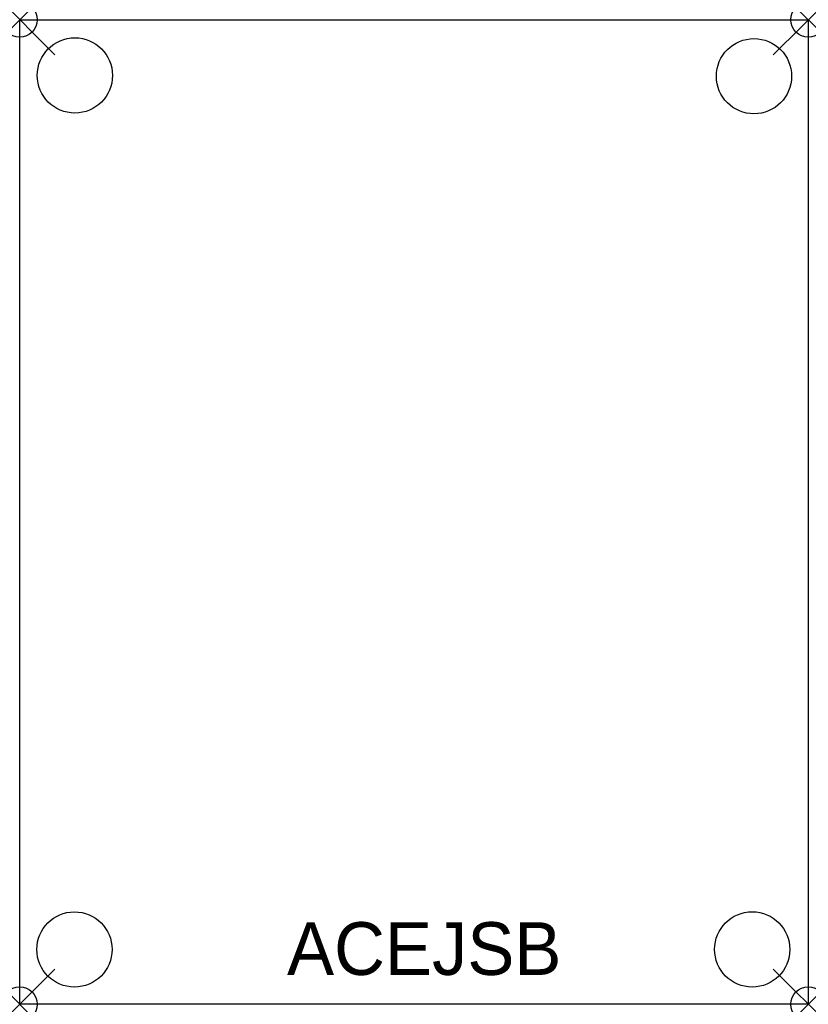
# Model space of a CAD drawing. Header units: inches. Extents: x 0 to 22.4, y -28 to 0.
import ezdxf

# ---------------------------------------------------------------- set-up
doc = ezdxf.new("R2010")
doc.units = ezdxf.units.IN
doc.header["$MEASUREMENT"] = 0
doc.header["$PDMODE"] = 35
doc.header["$PDSIZE"] = 1
doc.layers.add('A-FURN-P-ST', color=2, linetype='Continuous')
doc.layers.add('A-FURN-P-ST-TN', color=2, linetype='Continuous')

msp = doc.modelspace()

# ---------------------------------------------------------------- linework, layer by layer
at = {"layer": 'A-FURN-P-ST'}
for p, q in [((0, 0), (22.428, 0)), ((0, -28), (0, 0)), ((22.428, 0), (22.428, -28)), ((22.428, -28), (0, -28))]:
    msp.add_line(p, q, dxfattribs=at)
for centre in [(1.57, -1.585), (20.883, -1.607), (1.557, -26.44), (20.833, -26.439)]:
    msp.add_circle(centre, 1.07, dxfattribs=at)
for p in [(0, 0), (22.428, 0), (0, -28), (22.428, -28)]:
    msp.add_point(p, dxfattribs=at)

# ---------------------------------------------------------------- texts
at = {"layer": 'A-FURN-P-ST-TN'}
msp.add_text('ACEJSB', height=1.5, dxfattribs=at).set_placement((7.603, -27.165))

doc.saveas('drawing.dxf')
